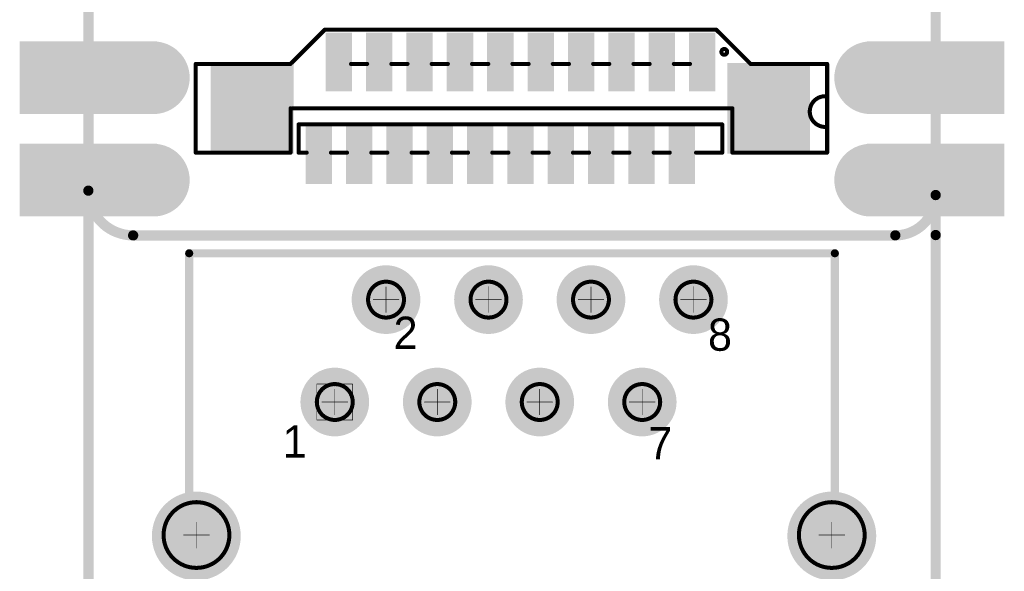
# Model space of a CAD drawing. Header units: millimetres. Extents: x 10.5 to 34.9, y 8.6 to 81.7.
# Tile 2 of 10: x 10.5 to 34.9, y 22.3 to 35.9. Entities that reach past the tile are written whole.
import ezdxf

# ---------------------------------------------------------------- set-up
doc = ezdxf.new("R2010")
doc.units = ezdxf.units.MM
doc.header["$MEASUREMENT"] = 0
for name, color, linetype in [('BottomLayer', 5, 'Continuous'), ('BottomSolder', 6, 'Continuous'), ('KeepOutLayer', 6, 'Continuous'), ('Mechanical1', 6, 'Continuous'), ('Mechanical2', 216, 'Continuous'), ('Mechanical22', 56, 'Continuous'), ('MidLayer1', 16, 'Continuous'), ('MidLayer2', 76, 'Continuous'), ('MultiLayer', 9, 'Continuous'), ('TopLayer', 1, 'Continuous'), ('TopOverlay', 2, 'Continuous'), ('TopPaste', 8, 'Continuous'), ('TopSolder', 216, 'Continuous')]:
    doc.layers.add(name, color=color, linetype=linetype)

# ---------------------------------------------------------------- blocks, each defined once
blk = doc.blocks.new('RJ45______HRK1_1BF09_3A1BB_1R_20')
at = {"layer": 'BottomLayer'}
for points, const_width in [([(-0.13968, 0.17545, 1), (-0.11016, 0.17545, 1)], 0.02953), ([(-0.0397, 0.17545, 1), (-0.01017, 0.17545, 1)], 0.02953), ([(0.06029, 0.17545, 1), (0.08982, 0.17545, 1)], 0.02953), ([(0.16028, 0.17545, 1), (0.18981, 0.17545, 1)], 0.02953), ([(-0.18968, 0.07546, 1), (-0.16015, 0.07546, 1)], 0.02953), ([(-0.08969, 0.07546, 1), (-0.06016, 0.07546, 1)], 0.02953), ([(0.0103, 0.07546, 1), (0.03982, 0.07546, 1)], 0.02953), ([(0.11028, 0.07546, 1), (0.13981, 0.07546, 1)], 0.02953), ([(-0.32972, -0.05537, 1), (-0.29035, -0.05537, 1)], 0.03937), ([(0.29035, -0.05537, 1), (0.32972, -0.05537, 1)], 0.03937), ([(-0.25945, -0.17545, 1), (-0.19055, -0.17545, 1)], 0.0689), ([(0.19055, -0.17545, 1), (0.25945, -0.17545, 1)], 0.0689)]:
    blk.add_lwpolyline(points, format="xyb", close=True, dxfattribs=dict(at, const_width=const_width))
at = {"layer": 'BottomSolder'}
for points, const_width in [([(-0.14168, 0.17545, 1), (-0.10816, 0.17545, 1)], 0.03353), ([(-0.0417, 0.17545, 1), (-0.00817, 0.17545, 1)], 0.03353), ([(0.05829, 0.17545, 1), (0.09182, 0.17545, 1)], 0.03353), ([(0.15828, 0.17545, 1), (0.19181, 0.17545, 1)], 0.03353), ([(-0.19168, 0.07546, 1), (-0.15815, 0.07546, 1)], 0.03353), ([(-0.09169, 0.07546, 1), (-0.05816, 0.07546, 1)], 0.03353), ([(0.0083, 0.07546, 1), (0.04182, 0.07546, 1)], 0.03353), ([(0.10828, 0.07546, 1), (0.14181, 0.07546, 1)], 0.03353), ([(-0.33172, -0.05537, 1), (-0.28835, -0.05537, 1)], 0.04337), ([(0.28835, -0.05537, 1), (0.33172, -0.05537, 1)], 0.04337), ([(-0.26145, -0.17545, 1), (-0.18855, -0.17545, 1)], 0.0729), ([(0.18855, -0.17545, 1), (0.26145, -0.17545, 1)], 0.0729)]:
    blk.add_lwpolyline(points, format="xyb", close=True, dxfattribs=dict(at, const_width=const_width))
at = {"layer": 'Mechanical2'}
for points, const_width in [([(-0.1248, 0.19297, 1), (-0.12504, 0.19297, 1)], 0.00394), ([(-0.12603, 0.19297, 1), (-0.12406, 0.19297, 1)], 0.00197), ([(-0.12578, 0.19297, 1), (-0.12381, 0.19297, 1)], 0.00197), ([(0.17517, 0.19297, 1), (0.17492, 0.19297, 1)], 0.00394), ([(0.17393, 0.19297, 1), (0.1759, 0.19297, 1)], 0.00197), ([(0.17418, 0.19297, 1), (0.17615, 0.19297, 1)], 0.00197), ([(0.19268, 0.17545, 1), (0.19243, 0.17545, 1)], 0.00394), ([(0.19145, 0.17545, 1), (0.19342, 0.17545, 1)], 0.00197), ([(0.1917, 0.17545, 1), (0.19367, 0.17545, 1)], 0.00197), ([(-0.17479, 0.09298, 1), (-0.17504, 0.09298, 1)], 0.00394), ([(-0.17479, 0.09298, 1), (-0.17504, 0.09298, 1)], 0.00394), ([(-0.17602, 0.09298, 1), (-0.17405, 0.09298, 1)], 0.00197), ([(-0.17602, 0.09298, 1), (-0.17405, 0.09298, 1)], 0.00197), ([(-0.17577, 0.09298, 1), (-0.1738, 0.09298, 1)], 0.00197), ([(-0.17577, 0.09298, 1), (-0.1738, 0.09298, 1)], 0.00197), ([(-0.19231, 0.07546, 1), (-0.19256, 0.07546, 1)], 0.00394), ([(-0.19354, 0.07546, 1), (-0.19157, 0.07546, 1)], 0.00197), ([(-0.19329, 0.07546, 1), (-0.19132, 0.07546, 1)], 0.00197), ([(0.14269, 0.07546, 1), (0.14244, 0.07546, 1)], 0.00394), ([(0.14146, 0.07546, 1), (0.14342, 0.07546, 1)], 0.00197), ([(0.14171, 0.07546, 1), (0.14367, 0.07546, 1)], 0.00197), ([(-0.30977, -0.02236, 1), (-0.31002, -0.02236, 1)], 0.00394), ([(-0.31101, -0.02236, 1), (-0.30904, -0.02236, 1)], 0.00197), ([(-0.31076, -0.02236, 1), (-0.30879, -0.02236, 1)], 0.00197), ([(0.31015, -0.02236, 1), (0.3099, -0.02236, 1)], 0.00394), ([(0.30892, -0.02236, 1), (0.31088, -0.02236, 1)], 0.00197), ([(0.30917, -0.02236, 1), (0.31113, -0.02236, 1)], 0.00197), ([(0.34223, -0.05444, 1), (0.34198, -0.05444, 1)], 0.00394), ([(0.341, -0.05444, 1), (0.34297, -0.05444, 1)], 0.00197), ([(0.34125, -0.05444, 1), (0.34322, -0.05444, 1)], 0.00197), ([(-0.28875, -0.1745, 1), (-0.289, -0.1745, 1)], 0.00394), ([(-0.28998, -0.1745, 1), (-0.28802, -0.1745, 1)], 0.00197), ([(-0.28973, -0.1745, 1), (-0.28777, -0.1745, 1)], 0.00197), ([(0.28913, -0.1745, 1), (0.28888, -0.1745, 1)], 0.00394), ([(0.28789, -0.1745, 1), (0.28986, -0.1745, 1)], 0.00197), ([(0.28814, -0.1745, 1), (0.29011, -0.1745, 1)], 0.00197), ([(-0.22478, -0.23847, 1), (-0.22503, -0.23847, 1)], 0.00394), ([(-0.22602, -0.23847, 1), (-0.22405, -0.23847, 1)], 0.00197), ([(-0.22577, -0.23847, 1), (-0.2238, -0.23847, 1)], 0.00197), ([(0.22516, -0.23847, 1), (0.22491, -0.23847, 1)], 0.00394), ([(0.22393, -0.23847, 1), (0.22589, -0.23847, 1)], 0.00197), ([(0.22418, -0.23847, 1), (0.22614, -0.23847, 1)], 0.00197)]:
    blk.add_lwpolyline(points, format="xyb", close=True, dxfattribs=dict(at, const_width=const_width))
at = {"layer": 'Mechanical22'}
for points, const_width in [([(-0.1074, 0.17545, 1), (-0.14244, 0.17545, 1)], 0.00394), ([(-0.00742, 0.17545, 1), (-0.04245, 0.17545, 1)], 0.00394), ([(0.09257, 0.17545, 1), (0.05754, 0.17545, 1)], 0.00394), ([(0.19256, 0.17545, 1), (0.15752, 0.17545, 1)], 0.00394), ([(-0.12504, 0.18805, 1), (-0.1248, 0.18805, 1)], 0.00025), ([(-0.02506, 0.18805, 1), (-0.02481, 0.18805, 1)], 0.00025), ([(0.07493, 0.18805, 1), (0.07518, 0.18805, 1)], 0.00025), ([(0.17492, 0.18805, 1), (0.17517, 0.18805, 1)], 0.00025), ([(-0.14342, 0.17545, 1), (-0.14145, 0.17545, 1)], 0.00197), ([(-0.13764, 0.17545, 1), (-0.13739, 0.17545, 1)], 0.00025), ([(-0.11245, 0.17545, 1), (-0.1122, 0.17545, 1)], 0.00025), ([(-0.10839, 0.17545, 1), (-0.10642, 0.17545, 1)], 0.00197), ([(-0.04343, 0.17545, 1), (-0.04147, 0.17545, 1)], 0.00197), ([(-0.03765, 0.17545, 1), (-0.0374, 0.17545, 1)], 0.00025), ([(-0.01246, 0.17545, 1), (-0.01221, 0.17545, 1)], 0.00025), ([(-0.0084, 0.17545, 1), (-0.00643, 0.17545, 1)], 0.00197), ([(0.05655, 0.17545, 1), (0.05852, 0.17545, 1)], 0.00197), ([(0.06233, 0.17545, 1), (0.06258, 0.17545, 1)], 0.00025), ([(0.08753, 0.17545, 1), (0.08778, 0.17545, 1)], 0.00025), ([(0.09159, 0.17545, 1), (0.09356, 0.17545, 1)], 0.00197), ([(0.15654, 0.17545, 1), (0.15851, 0.17545, 1)], 0.00197), ([(0.16232, 0.17545, 1), (0.16257, 0.17545, 1)], 0.00025), ([(0.18751, 0.17545, 1), (0.18776, 0.17545, 1)], 0.00025), ([(0.19158, 0.17545, 1), (0.19354, 0.17545, 1)], 0.00197), ([(-0.12504, 0.16285, 1), (-0.1248, 0.16285, 1)], 0.00025), ([(-0.02506, 0.16285, 1), (-0.02481, 0.16285, 1)], 0.00025), ([(0.07493, 0.16285, 1), (0.07518, 0.16285, 1)], 0.00025), ([(0.17492, 0.16285, 1), (0.17517, 0.16285, 1)], 0.00025), ([(-0.1574, 0.07546, 1), (-0.19243, 0.07546, 1)], 0.00394), ([(-0.19256, 0.09298, 1), (-0.19231, 0.09298, 1)], 0.00025), ([(-0.19256, 0.09298, 1), (-0.19231, 0.09298, 1)], 0.00025), ([(-0.17504, 0.08806, 1), (-0.17479, 0.08806, 1)], 0.00025), ([(-0.15752, 0.09298, 1), (-0.15727, 0.09298, 1)], 0.00025), ([(-0.15752, 0.09298, 1), (-0.15727, 0.09298, 1)], 0.00025), ([(-0.05741, 0.07546, 1), (-0.09244, 0.07546, 1)], 0.00394), ([(-0.07505, 0.08806, 1), (-0.0748, 0.08806, 1)], 0.00025), ([(0.04258, 0.07546, 1), (0.00754, 0.07546, 1)], 0.00394), ([(0.02494, 0.08806, 1), (0.02519, 0.08806, 1)], 0.00025), ([(0.14257, 0.07546, 1), (0.10753, 0.07546, 1)], 0.00394), ([(0.12492, 0.08806, 1), (0.12517, 0.08806, 1)], 0.00025), ([(-0.19342, 0.07546, 1), (-0.19145, 0.07546, 1)], 0.00197), ([(-0.15838, 0.07546, 1), (-0.15641, 0.07546, 1)], 0.00197), ([(-0.09343, 0.07546, 1), (-0.09146, 0.07546, 1)], 0.00197), ([(-0.05839, 0.07546, 1), (-0.05642, 0.07546, 1)], 0.00197), ([(0.00656, 0.07546, 1), (0.00853, 0.07546, 1)], 0.00197), ([(0.04159, 0.07546, 1), (0.04356, 0.07546, 1)], 0.00197), ([(0.10655, 0.07546, 1), (0.10852, 0.07546, 1)], 0.00197), ([(0.14158, 0.07546, 1), (0.14355, 0.07546, 1)], 0.00197), ([(-0.18764, 0.07546, 1), (-0.18739, 0.07546, 1)], 0.00025), ([(-0.16244, 0.07546, 1), (-0.16219, 0.07546, 1)], 0.00025), ([(-0.08765, 0.07546, 1), (-0.0874, 0.07546, 1)], 0.00025), ([(-0.06245, 0.07546, 1), (-0.0622, 0.07546, 1)], 0.00025), ([(0.01234, 0.07546, 1), (0.01259, 0.07546, 1)], 0.00025), ([(0.03753, 0.07546, 1), (0.03778, 0.07546, 1)], 0.00025), ([(0.11233, 0.07546, 1), (0.11258, 0.07546, 1)], 0.00025), ([(0.13752, 0.07546, 1), (0.13777, 0.07546, 1)], 0.00025), ([(-0.19256, 0.05795, 1), (-0.19231, 0.05795, 1)], 0.00025), ([(-0.19256, 0.05795, 1), (-0.19231, 0.05795, 1)], 0.00025), ([(-0.17504, 0.06287, 1), (-0.17479, 0.06287, 1)], 0.00025), ([(-0.15752, 0.05795, 1), (-0.15727, 0.05795, 1)], 0.00025), ([(-0.15752, 0.05795, 1), (-0.15727, 0.05795, 1)], 0.00025), ([(-0.07505, 0.06287, 1), (-0.0748, 0.06287, 1)], 0.00025), ([(0.02494, 0.06287, 1), (0.02519, 0.06287, 1)], 0.00025), ([(0.12492, 0.06287, 1), (0.12517, 0.06287, 1)], 0.00025), ([(-0.27781, -0.05444, 1), (-0.34198, -0.05444, 1)], 0.00394), ([(0.34211, -0.05444, 1), (0.27794, -0.05444, 1)], 0.00394), ([(-0.31002, -0.04184, 1), (-0.30977, -0.04184, 1)], 0.00025), ([(0.3099, -0.04184, 1), (0.31015, -0.04184, 1)], 0.00025), ([(-0.34296, -0.05444, 1), (-0.341, -0.05444, 1)], 0.00197), ([(-0.32262, -0.05444, 1), (-0.32237, -0.05444, 1)], 0.00025), ([(-0.29742, -0.05444, 1), (-0.29717, -0.05444, 1)], 0.00025), ([(-0.2788, -0.05444, 1), (-0.27683, -0.05444, 1)], 0.00197), ([(0.27696, -0.05444, 1), (0.27893, -0.05444, 1)], 0.00197), ([(0.2973, -0.05444, 1), (0.29755, -0.05444, 1)], 0.00025), ([(0.3225, -0.05444, 1), (0.32275, -0.05444, 1)], 0.00025), ([(0.34112, -0.05444, 1), (0.34309, -0.05444, 1)], 0.00197), ([(-0.31002, -0.06704, 1), (-0.30977, -0.06704, 1)], 0.00025), ([(0.3099, -0.06704, 1), (0.31015, -0.06704, 1)], 0.00025), ([(-0.16094, -0.1745, 1), (-0.28888, -0.1745, 1)], 0.00394), ([(0.289, -0.1745, 1), (0.16107, -0.1745, 1)], 0.00394), ([(-0.22503, -0.16191, 1), (-0.22478, -0.16191, 1)], 0.00025), ([(0.22491, -0.16191, 1), (0.22516, -0.16191, 1)], 0.00025), ([(-0.28986, -0.1745, 1), (-0.28789, -0.1745, 1)], 0.00197), ([(-0.16192, -0.1745, 1), (-0.15995, -0.1745, 1)], 0.00197), ([(0.16008, -0.1745, 1), (0.16205, -0.1745, 1)], 0.00197), ([(0.28802, -0.1745, 1), (0.28999, -0.1745, 1)], 0.00197), ([(-0.23763, -0.1745, 1), (-0.23738, -0.1745, 1)], 0.00025), ([(-0.21244, -0.1745, 1), (-0.21219, -0.1745, 1)], 0.00025), ([(0.21231, -0.1745, 1), (0.21256, -0.1745, 1)], 0.00025), ([(0.23751, -0.1745, 1), (0.23776, -0.1745, 1)], 0.00025), ([(-0.22503, -0.1871, 1), (-0.22478, -0.1871, 1)], 0.00025), ([(0.22491, -0.1871, 1), (0.22516, -0.1871, 1)], 0.00025)]:
    blk.add_lwpolyline(points, format="xyb", close=True, dxfattribs=dict(at, const_width=const_width))
at = {"layer": 'Mechanical22', "const_width": 0.0005}
for points in [[(-0.12492, 0.16285), (-0.12492, 0.18805)], [(-0.02493, 0.16285), (-0.02493, 0.18805)], [(0.07505, 0.16285), (0.07505, 0.18805)], [(0.17504, 0.16285), (0.17504, 0.18805)], [(-0.13752, 0.17545), (-0.11232, 0.17545)], [(-0.03753, 0.17545), (-0.01234, 0.17545)], [(0.06246, 0.17545), (0.08765, 0.17545)], [(0.16245, 0.17545), (0.18764, 0.17545)], [(-0.19243, 0.05795), (-0.19243, 0.09298)], [(-0.19243, 0.09298), (-0.1574, 0.09298)], [(-0.17491, 0.06287), (-0.17491, 0.08806)], [(-0.1574, 0.05795), (-0.1574, 0.09298)], [(-0.07493, 0.06287), (-0.07493, 0.08806)], [(0.02506, 0.06287), (0.02506, 0.08806)], [(0.12505, 0.06287), (0.12505, 0.08806)], [(-0.18751, 0.07546), (-0.16232, 0.07546)], [(-0.08752, 0.07546), (-0.06233, 0.07546)], [(0.01246, 0.07546), (0.03766, 0.07546)], [(0.11245, 0.07546), (0.13765, 0.07546)], [(-0.19243, 0.05795), (-0.1574, 0.05795)], [(-0.3099, -0.06704), (-0.3099, -0.04184)], [(0.31002, -0.06704), (0.31002, -0.04184)], [(-0.32249, -0.05444), (-0.2973, -0.05444)], [(0.29743, -0.05444), (0.32262, -0.05444)], [(-0.22491, -0.1871), (-0.22491, -0.16191)], [(0.22504, -0.1871), (0.22504, -0.16191)], [(-0.2375, -0.1745), (-0.21231, -0.1745)], [(0.21244, -0.1745), (0.23763, -0.1745)]]:
    blk.add_lwpolyline(points, dxfattribs=at)
at = {"layer": 'MidLayer1'}
for points, const_width in [([(-0.13968, 0.17545, 1), (-0.11016, 0.17545, 1)], 0.02953), ([(-0.0397, 0.17545, 1), (-0.01017, 0.17545, 1)], 0.02953), ([(0.06029, 0.17545, 1), (0.08982, 0.17545, 1)], 0.02953), ([(0.16028, 0.17545, 1), (0.18981, 0.17545, 1)], 0.02953), ([(-0.18968, 0.07546, 1), (-0.16015, 0.07546, 1)], 0.02953), ([(-0.08969, 0.07546, 1), (-0.06016, 0.07546, 1)], 0.02953), ([(0.0103, 0.07546, 1), (0.03982, 0.07546, 1)], 0.02953), ([(0.11028, 0.07546, 1), (0.13981, 0.07546, 1)], 0.02953), ([(-0.32972, -0.05537, 1), (-0.29035, -0.05537, 1)], 0.03937), ([(0.29035, -0.05537, 1), (0.32972, -0.05537, 1)], 0.03937), ([(-0.25945, -0.17545, 1), (-0.19055, -0.17545, 1)], 0.0689), ([(0.19055, -0.17545, 1), (0.25945, -0.17545, 1)], 0.0689)]:
    blk.add_lwpolyline(points, format="xyb", close=True, dxfattribs=dict(at, const_width=const_width))
at = {"layer": 'MidLayer2'}
for points, const_width in [([(-0.13968, 0.17545, 1), (-0.11016, 0.17545, 1)], 0.02953), ([(-0.0397, 0.17545, 1), (-0.01017, 0.17545, 1)], 0.02953), ([(0.06029, 0.17545, 1), (0.08982, 0.17545, 1)], 0.02953), ([(0.16028, 0.17545, 1), (0.18981, 0.17545, 1)], 0.02953), ([(-0.18968, 0.07546, 1), (-0.16015, 0.07546, 1)], 0.02953), ([(-0.08969, 0.07546, 1), (-0.06016, 0.07546, 1)], 0.02953), ([(0.0103, 0.07546, 1), (0.03982, 0.07546, 1)], 0.02953), ([(0.11028, 0.07546, 1), (0.13981, 0.07546, 1)], 0.02953), ([(-0.32972, -0.05537, 1), (-0.29035, -0.05537, 1)], 0.03937), ([(0.29035, -0.05537, 1), (0.32972, -0.05537, 1)], 0.03937), ([(-0.25945, -0.17545, 1), (-0.19055, -0.17545, 1)], 0.0689), ([(0.19055, -0.17545, 1), (0.25945, -0.17545, 1)], 0.0689)]:
    blk.add_lwpolyline(points, format="xyb", close=True, dxfattribs=dict(at, const_width=const_width))
at = {"layer": 'MultiLayer'}
for points, const_width in [([(-0.13968, 0.17545, 1), (-0.11016, 0.17545, 1)], 0.02953), ([(-0.0397, 0.17545, 1), (-0.01017, 0.17545, 1)], 0.02953), ([(0.06029, 0.17545, 1), (0.08982, 0.17545, 1)], 0.02953), ([(0.16028, 0.17545, 1), (0.18981, 0.17545, 1)], 0.02953), ([(-0.18968, 0.07546, 1), (-0.16015, 0.07546, 1)], 0.02953), ([(-0.08969, 0.07546, 1), (-0.06016, 0.07546, 1)], 0.02953), ([(0.0103, 0.07546, 1), (0.03982, 0.07546, 1)], 0.02953), ([(0.11028, 0.07546, 1), (0.13981, 0.07546, 1)], 0.02953), ([(-0.32972, -0.05537, 1), (-0.29035, -0.05537, 1)], 0.03937), ([(0.29035, -0.05537, 1), (0.32972, -0.05537, 1)], 0.03937), ([(-0.25945, -0.17545, 1), (-0.19055, -0.17545, 1)], 0.0689), ([(0.19055, -0.17545, 1), (0.25945, -0.17545, 1)], 0.0689)]:
    blk.add_lwpolyline(points, format="xyb", close=True, dxfattribs=dict(at, const_width=const_width))
at = {"layer": 'TopLayer'}
for points, const_width in [([(-0.13968, 0.17545, 1), (-0.11016, 0.17545, 1)], 0.02953), ([(-0.0397, 0.17545, 1), (-0.01017, 0.17545, 1)], 0.02953), ([(0.06029, 0.17545, 1), (0.08982, 0.17545, 1)], 0.02953), ([(0.16028, 0.17545, 1), (0.18981, 0.17545, 1)], 0.02953), ([(-0.18968, 0.07546, 1), (-0.16015, 0.07546, 1)], 0.02953), ([(-0.08969, 0.07546, 1), (-0.06016, 0.07546, 1)], 0.02953), ([(0.0103, 0.07546, 1), (0.03982, 0.07546, 1)], 0.02953), ([(0.11028, 0.07546, 1), (0.13981, 0.07546, 1)], 0.02953), ([(-0.32972, -0.05537, 1), (-0.29035, -0.05537, 1)], 0.03937), ([(0.29035, -0.05537, 1), (0.32972, -0.05537, 1)], 0.03937), ([(-0.25945, -0.17545, 1), (-0.19055, -0.17545, 1)], 0.0689), ([(0.19055, -0.17545, 1), (0.25945, -0.17545, 1)], 0.0689)]:
    blk.add_lwpolyline(points, format="xyb", close=True, dxfattribs=dict(at, const_width=const_width))
at = {"layer": 'TopOverlay', "const_width": 0.00787}
for points in [[(-0.317, 0.22075), (0.313, 0.22075)], [(-0.317, -0.31013), (-0.317, 0.22075)], [(0.313, -0.29913), (0.313, 0.22075)], [(0.313, -0.56363), (0.313, -0.28963)], [(-0.317, -0.62363), (-0.317, -0.30263)], [(0.313, -0.62463), (0.313, -0.56363)], [(-0.317, -0.62363), (-0.316, -0.62463)], [(-0.316, -0.62463), (0.313, -0.62463)]]:
    blk.add_lwpolyline(points, dxfattribs=at)
at = {"layer": 'TopOverlay', "const_width": 0.00394}
for points in [[(-0.31897, 0.22075, 1), (-0.31503, 0.22075, 1)], [(-0.31897, 0.22075, 1), (-0.31503, 0.22075, 1)], [(0.31103, 0.22075, 1), (0.31497, 0.22075, 1)], [(0.31103, 0.22075, 1), (0.31497, 0.22075, 1)], [(0.31103, -0.28963, 1), (0.31497, -0.28963, 1)], [(0.31103, -0.29913, 1), (0.31497, -0.29913, 1)], [(-0.31897, -0.30263, 1), (-0.31503, -0.30263, 1)], [(-0.31897, -0.31013, 1), (-0.31503, -0.31013, 1)], [(0.31103, -0.56363, 1), (0.31497, -0.56363, 1)], [(0.31103, -0.56363, 1), (0.31497, -0.56363, 1)], [(-0.31897, -0.62363, 1), (-0.31503, -0.62363, 1)], [(-0.31897, -0.62363, 1), (-0.31503, -0.62363, 1)], [(-0.31797, -0.62463, 1), (-0.31403, -0.62463, 1)], [(-0.31797, -0.62463, 1), (-0.31403, -0.62463, 1)], [(0.31103, -0.62463, 1), (0.31497, -0.62463, 1)], [(0.31103, -0.62463, 1), (0.31497, -0.62463, 1)]]:
    blk.add_lwpolyline(points, format="xyb", close=True, dxfattribs=at)
at = {"layer": 'TopSolder'}
for points, const_width in [([(-0.14168, 0.17545, 1), (-0.10816, 0.17545, 1)], 0.03353), ([(-0.0417, 0.17545, 1), (-0.00817, 0.17545, 1)], 0.03353), ([(0.05829, 0.17545, 1), (0.09182, 0.17545, 1)], 0.03353), ([(0.15828, 0.17545, 1), (0.19181, 0.17545, 1)], 0.03353), ([(-0.19168, 0.07546, 1), (-0.15815, 0.07546, 1)], 0.03353), ([(-0.09169, 0.07546, 1), (-0.05816, 0.07546, 1)], 0.03353), ([(0.0083, 0.07546, 1), (0.04182, 0.07546, 1)], 0.03353), ([(0.10828, 0.07546, 1), (0.14181, 0.07546, 1)], 0.03353), ([(-0.33172, -0.05537, 1), (-0.28835, -0.05537, 1)], 0.04337), ([(0.28835, -0.05537, 1), (0.33172, -0.05537, 1)], 0.04337), ([(-0.26145, -0.17545, 1), (-0.18855, -0.17545, 1)], 0.0729), ([(0.18855, -0.17545, 1), (0.26145, -0.17545, 1)], 0.0729)]:
    blk.add_lwpolyline(points, format="xyb", close=True, dxfattribs=dict(at, const_width=const_width))
at = {"layer": 'Mechanical22'}
for s, p in [('2', (-0.11758, 0.12735)), ('8', (0.1892, 0.12551)), ('1', (-0.22577, 0.02112)), ('7', (0.13101, 0.01944))]:
    blk.add_text(s, height=0.03149, dxfattribs=at).set_placement(p)
blk = doc.blocks.new('P_________32')
at = {"layer": 'BottomLayer', "const_width": 0.0315}
for points in [[(-0.36575, -0.85, 1), (-0.33425, -0.85, 1)], [(0.33425, -0.85, 1), (0.36575, -0.85, 1)], [(-0.36575, -0.95, 1), (-0.33425, -0.95, 1)], [(0.33425, -0.95, 1), (0.36575, -0.95, 1)]]:
    blk.add_lwpolyline(points, format="xyb", close=True, dxfattribs=at)
at = {"layer": 'BottomLayer'}
for points in [[(-0.47638, -0.8815), (-0.35039, -0.8815), (-0.47638, -0.8185), (-0.35039, -0.8185)], [(0.35039, -0.8815), (0.47638, -0.8815), (0.35039, -0.8185), (0.47638, -0.8185)], [(-0.47638, -0.9815), (-0.35039, -0.9815), (-0.47638, -0.9185), (-0.35039, -0.9185)], [(0.35039, -0.9815), (0.47638, -0.9815), (0.35039, -0.9185), (0.47638, -0.9185)]]:
    blk.add_solid(points, dxfattribs=at)
at = {"layer": 'BottomSolder', "const_width": 0.0355}
for points in [[(-0.36775, -0.85, 1), (-0.33225, -0.85, 1)], [(0.33225, -0.85, 1), (0.36775, -0.85, 1)], [(-0.36775, -0.95, 1), (-0.33225, -0.95, 1)], [(0.33225, -0.95, 1), (0.36775, -0.95, 1)]]:
    blk.add_lwpolyline(points, format="xyb", close=True, dxfattribs=at)
at = {"layer": 'BottomSolder'}
for points in [[(-0.48038, -0.8855), (-0.34639, -0.8855), (-0.48038, -0.8145), (-0.34639, -0.8145)], [(0.34639, -0.8855), (0.48038, -0.8855), (0.34639, -0.8145), (0.48038, -0.8145)], [(-0.48038, -0.9855), (-0.34639, -0.9855), (-0.48038, -0.9145), (-0.34639, -0.9145)], [(0.34639, -0.9855), (0.48038, -0.9855), (0.34639, -0.9145), (0.48038, -0.9145)]]:
    blk.add_solid(points, dxfattribs=at)
at = {"layer": 'Mechanical1', "const_width": 0.01}
for points in [[(-0.41339, -0.96024), (-0.41339, 0.96457)], [(0.41339, -0.96457), (0.41339, 0.96457)], [(-0.36968, -1.00394), (0.37402, -1.00394)]]:
    blk.add_lwpolyline(points, dxfattribs=at)
at = {"layer": 'Mechanical1', "const_width": 0.005}
for points in [[(-0.41589, -0.96024, 1), (-0.41089, -0.96024, 1)], [(-0.41589, -0.96024, 1), (-0.41089, -0.96024, 1)], [(0.41089, -0.96457, 1), (0.41589, -0.96457, 1)], [(0.41089, -0.96457, 1), (0.41589, -0.96457, 1)], [(-0.37218, -1.00394, 1), (-0.36718, -1.00394, 1)], [(-0.37218, -1.00394, 1), (-0.36718, -1.00394, 1)], [(0.37152, -1.00394, 1), (0.37652, -1.00394, 1)], [(0.37152, -1.00394, 1), (0.37652, -1.00394, 1)]]:
    blk.add_lwpolyline(points, format="xyb", close=True, dxfattribs=at)
at = {"layer": 'Mechanical1', "const_width": 0.01}
for points in [[(-0.36968, -1.00394, -0.414214), (-0.41339, -0.96024)], [(0.41339, -0.96457, -0.414214), (0.37402, -1.00394)]]:
    blk.add_lwpolyline(points, format="xyb", dxfattribs=at)
at = {"layer": 'MidLayer1', "const_width": 0.0315}
for points in [[(-0.36575, -0.85, 1), (-0.33425, -0.85, 1)], [(0.33425, -0.85, 1), (0.36575, -0.85, 1)], [(-0.36575, -0.95, 1), (-0.33425, -0.95, 1)], [(0.33425, -0.95, 1), (0.36575, -0.95, 1)]]:
    blk.add_lwpolyline(points, format="xyb", close=True, dxfattribs=at)
at = {"layer": 'MidLayer1'}
for points in [[(-0.47638, -0.8815), (-0.35039, -0.8815), (-0.47638, -0.8185), (-0.35039, -0.8185)], [(0.35039, -0.8815), (0.47638, -0.8815), (0.35039, -0.8185), (0.47638, -0.8185)], [(-0.47638, -0.9815), (-0.35039, -0.9815), (-0.47638, -0.9185), (-0.35039, -0.9185)], [(0.35039, -0.9815), (0.47638, -0.9815), (0.35039, -0.9185), (0.47638, -0.9185)]]:
    blk.add_solid(points, dxfattribs=at)
at = {"layer": 'MidLayer2', "const_width": 0.0315}
for points in [[(-0.36575, -0.85, 1), (-0.33425, -0.85, 1)], [(0.33425, -0.85, 1), (0.36575, -0.85, 1)], [(-0.36575, -0.95, 1), (-0.33425, -0.95, 1)], [(0.33425, -0.95, 1), (0.36575, -0.95, 1)]]:
    blk.add_lwpolyline(points, format="xyb", close=True, dxfattribs=at)
at = {"layer": 'MidLayer2'}
for points in [[(-0.47638, -0.8815), (-0.35039, -0.8815), (-0.47638, -0.8185), (-0.35039, -0.8185)], [(0.35039, -0.8815), (0.47638, -0.8815), (0.35039, -0.8185), (0.47638, -0.8185)], [(-0.47638, -0.9815), (-0.35039, -0.9815), (-0.47638, -0.9185), (-0.35039, -0.9185)], [(0.35039, -0.9815), (0.47638, -0.9815), (0.35039, -0.9185), (0.47638, -0.9185)]]:
    blk.add_solid(points, dxfattribs=at)
at = {"layer": 'MultiLayer', "const_width": 0.0315}
for points in [[(-0.36575, -0.85, 1), (-0.33425, -0.85, 1)], [(0.33425, -0.85, 1), (0.36575, -0.85, 1)], [(-0.36575, -0.95, 1), (-0.33425, -0.95, 1)], [(0.33425, -0.95, 1), (0.36575, -0.95, 1)]]:
    blk.add_lwpolyline(points, format="xyb", close=True, dxfattribs=at)
at = {"layer": 'MultiLayer'}
for points in [[(-0.47638, -0.8815), (-0.35039, -0.8815), (-0.47638, -0.8185), (-0.35039, -0.8185)], [(0.35039, -0.8815), (0.47638, -0.8815), (0.35039, -0.8185), (0.47638, -0.8185)], [(-0.47638, -0.9815), (-0.35039, -0.9815), (-0.47638, -0.9185), (-0.35039, -0.9185)], [(0.35039, -0.9815), (0.47638, -0.9815), (0.35039, -0.9185), (0.47638, -0.9185)]]:
    blk.add_solid(points, dxfattribs=at)
at = {"layer": 'TopLayer', "const_width": 0.0315}
for points in [[(-0.36575, -0.85, 1), (-0.33425, -0.85, 1)], [(0.33425, -0.85, 1), (0.36575, -0.85, 1)], [(-0.36575, -0.95, 1), (-0.33425, -0.95, 1)], [(0.33425, -0.95, 1), (0.36575, -0.95, 1)]]:
    blk.add_lwpolyline(points, format="xyb", close=True, dxfattribs=at)
at = {"layer": 'TopLayer'}
for points in [[(-0.47638, -0.8815), (-0.35039, -0.8815), (-0.47638, -0.8185), (-0.35039, -0.8185)], [(0.35039, -0.8815), (0.47638, -0.8815), (0.35039, -0.8185), (0.47638, -0.8185)], [(-0.47638, -0.9815), (-0.35039, -0.9815), (-0.47638, -0.9185), (-0.35039, -0.9185)], [(0.35039, -0.9815), (0.47638, -0.9815), (0.35039, -0.9185), (0.47638, -0.9185)]]:
    blk.add_solid(points, dxfattribs=at)
at = {"layer": 'TopSolder', "const_width": 0.0355}
for points in [[(-0.36775, -0.85, 1), (-0.33225, -0.85, 1)], [(0.33225, -0.85, 1), (0.36775, -0.85, 1)], [(-0.36775, -0.95, 1), (-0.33225, -0.95, 1)], [(0.33225, -0.95, 1), (0.36775, -0.95, 1)]]:
    blk.add_lwpolyline(points, format="xyb", close=True, dxfattribs=at)
at = {"layer": 'TopSolder'}
for points in [[(-0.48038, -0.8855), (-0.34639, -0.8855), (-0.48038, -0.8145), (-0.34639, -0.8145)], [(0.34639, -0.8855), (0.48038, -0.8855), (0.34639, -0.8145), (0.48038, -0.8145)], [(-0.48038, -0.9855), (-0.34639, -0.9855), (-0.48038, -0.9145), (-0.34639, -0.9145)], [(0.34639, -0.9855), (0.48038, -0.9855), (0.34639, -0.9145), (0.48038, -0.9145)]]:
    blk.add_solid(points, dxfattribs=at)
blk = doc.blocks.new('FFC0_5_SMT_20P______136')
at = {"layer": 'TopLayer'}
for points in [[(-0.17618, 0.02069), (-0.15846, 0.02069), (-0.17618, 0.0699), (-0.15846, 0.0699)], [(-0.13681, 0.02069), (-0.11909, 0.02069), (-0.13681, 0.0699), (-0.11909, 0.0699)], [(-0.09744, 0.02069), (-0.07972, 0.02069), (-0.09744, 0.0699), (-0.07972, 0.0699)], [(-0.05807, 0.02069), (-0.04035, 0.02069), (-0.05807, 0.0699), (-0.04035, 0.0699)], [(-0.0187, 0.02069), (-0.00098, 0.02069), (-0.0187, 0.0699), (-0.00098, 0.0699)], [(0.02067, 0.02069), (0.03839, 0.02069), (0.02067, 0.0699), (0.03839, 0.0699)], [(0.06004, 0.02069), (0.07776, 0.02069), (0.06004, 0.0699), (0.07776, 0.0699)], [(0.09941, 0.02069), (0.11713, 0.02069), (0.09941, 0.0699), (0.11713, 0.0699)], [(0.13878, 0.02069), (0.1565, 0.02069), (0.13878, 0.0699), (0.1565, 0.0699)], [(0.17815, 0.02069), (0.19587, 0.02069), (0.17815, 0.0699), (0.19587, 0.0699)], [(-0.28839, -0.04034), (-0.21555, -0.04034), (-0.28839, 0.04037), (-0.21555, 0.04037)], [(0.28839, 0.04034), (0.21555, 0.04034), (0.28839, -0.04037), (0.21555, -0.04037)], [(-0.19587, -0.0699), (-0.17815, -0.0699), (-0.19587, -0.02068), (-0.17815, -0.02068)], [(-0.1565, -0.0699), (-0.13878, -0.0699), (-0.1565, -0.02068), (-0.13878, -0.02068)], [(-0.11713, -0.0699), (-0.09941, -0.0699), (-0.11713, -0.02068), (-0.09941, -0.02068)], [(-0.07776, -0.0699), (-0.06004, -0.0699), (-0.07776, -0.02068), (-0.06004, -0.02068)], [(-0.03839, -0.0699), (-0.02067, -0.0699), (-0.03839, -0.02068), (-0.02067, -0.02068)], [(0.00098, -0.0699), (0.0187, -0.0699), (0.00098, -0.02068), (0.0187, -0.02068)], [(0.04035, -0.0699), (0.05807, -0.0699), (0.04035, -0.02068), (0.05807, -0.02068)], [(0.07972, -0.0699), (0.09744, -0.0699), (0.07972, -0.02068), (0.09744, -0.02068)], [(0.11909, -0.0699), (0.13681, -0.0699), (0.11909, -0.02068), (0.13681, -0.02068)], [(0.15846, -0.0699), (0.17618, -0.0699), (0.15846, -0.02068), (0.17618, -0.02068)]]:
    blk.add_solid(points, dxfattribs=at)
at = {"layer": 'TopOverlay', "const_width": 0.00394}
for points in [[(-0.30906, 0.04331), (-0.30906, -0.04331)], [(-0.21654, 0.04331), (-0.30906, 0.04331)], [(-0.21654, 0.04331), (-0.21654, 0)], [(-0.20669, 0.04331), (-0.20669, 0.01575)], [(-0.1811, 0.04331), (-0.20669, 0.04331)], [(-0.13976, 0.04331), (-0.15551, 0.04331)], [(-0.10039, 0.04331), (-0.11614, 0.04331)], [(-0.06102, 0.04331), (-0.07677, 0.04331)], [(-0.02165, 0.04331), (-0.0374, 0.04331)], [(0.01772, 0.04331), (0.00197, 0.04331)], [(0.05709, 0.04331), (0.04134, 0.04331)], [(0.09646, 0.04331), (0.08071, 0.04331)], [(0.12795, 0.04331), (0.12008, 0.04331)], [(0.13583, 0.04331), (0.12008, 0.04331)], [(0.16732, 0.04331), (0.15945, 0.04331)], [(0.1752, 0.04331), (0.15945, 0.04331)], [(0.16732, 0.04331), (0.15945, 0.04331)], [(0.20669, 0.04331), (0.19882, 0.04331)], [(0.20669, 0.04331), (0.20669, 0.01575)], [(0.30709, 0.04331), (0.21457, 0.04331)], [(0.21457, 0.04331), (0.21457, 0)], [(0.30709, 0.04331), (0.30709, -0.04331)], [(0.20669, 0.01575), (-0.20669, 0.01575)], [(0.2126, 0), (-0.21654, 0)], [(-0.23425, -0.04331), (-0.30906, -0.04331)], [(-0.20079, -0.07677), (-0.23425, -0.04331)], [(-0.15945, -0.04331), (-0.1752, -0.04331)], [(-0.12008, -0.04331), (-0.13583, -0.04331)], [(-0.08071, -0.04331), (-0.09646, -0.04331)], [(-0.04134, -0.04331), (-0.05709, -0.04331)], [(-0.00197, -0.04331), (-0.01772, -0.04331)], [(0.0374, -0.04331), (0.02165, -0.04331)], [(0.07677, -0.04331), (0.06102, -0.04331)], [(0.11614, -0.04331), (0.10039, -0.04331)], [(0.15551, -0.04331), (0.13976, -0.04331)], [(0.21457, -0.04331), (0.1811, -0.07677)], [(0.23228, -0.04331), (0.21457, -0.04331)], [(0.30709, -0.04331), (0.23228, -0.04331)], [(0.30709, -0.04331), (0.23228, -0.04331)], [(0.1811, -0.07677), (-0.20079, -0.07677)]]:
    blk.add_lwpolyline(points, dxfattribs=at)
at = {"layer": 'TopOverlay'}
for points, const_width in [([(-0.31004, 0.04331, 1), (-0.30807, 0.04331, 1)], 0.00197), ([(-0.31004, 0.04331, 1), (-0.30807, 0.04331, 1)], 0.00197), ([(-0.21752, 0.04331, 1), (-0.21555, 0.04331, 1)], 0.00197), ([(-0.21752, 0.04331, 1), (-0.21555, 0.04331, 1)], 0.00197), ([(-0.20768, 0.04331, 1), (-0.20571, 0.04331, 1)], 0.00197), ([(-0.20768, 0.04331, 1), (-0.20571, 0.04331, 1)], 0.00197), ([(-0.18209, 0.04331, 1), (-0.18012, 0.04331, 1)], 0.00197), ([(-0.1565, 0.04331, 1), (-0.15453, 0.04331, 1)], 0.00197), ([(-0.14075, 0.04331, 1), (-0.13878, 0.04331, 1)], 0.00197), ([(-0.11713, 0.04331, 1), (-0.11516, 0.04331, 1)], 0.00197), ([(-0.10138, 0.04331, 1), (-0.09941, 0.04331, 1)], 0.00197), ([(-0.07776, 0.04331, 1), (-0.07579, 0.04331, 1)], 0.00197), ([(-0.06201, 0.04331, 1), (-0.06004, 0.04331, 1)], 0.00197), ([(-0.03839, 0.04331, 1), (-0.03642, 0.04331, 1)], 0.00197), ([(-0.02264, 0.04331, 1), (-0.02067, 0.04331, 1)], 0.00197), ([(0.00098, 0.04331, 1), (0.00295, 0.04331, 1)], 0.00197), ([(0.01673, 0.04331, 1), (0.0187, 0.04331, 1)], 0.00197), ([(0.04035, 0.04331, 1), (0.04232, 0.04331, 1)], 0.00197), ([(0.0561, 0.04331, 1), (0.05807, 0.04331, 1)], 0.00197), ([(0.07972, 0.04331, 1), (0.08169, 0.04331, 1)], 0.00197), ([(0.09547, 0.04331, 1), (0.09744, 0.04331, 1)], 0.00197), ([(0.11909, 0.04331, 1), (0.12106, 0.04331, 1)], 0.00197), ([(0.11909, 0.04331, 1), (0.12106, 0.04331, 1)], 0.00197), ([(0.12697, 0.04331, 1), (0.12894, 0.04331, 1)], 0.00197), ([(0.13484, 0.04331, 1), (0.13681, 0.04331, 1)], 0.00197), ([(0.15846, 0.04331, 1), (0.16043, 0.04331, 1)], 0.00197), ([(0.15846, 0.04331, 1), (0.16043, 0.04331, 1)], 0.00197), ([(0.15846, 0.04331, 1), (0.16043, 0.04331, 1)], 0.00197), ([(0.16634, 0.04331, 1), (0.16831, 0.04331, 1)], 0.00197), ([(0.16634, 0.04331, 1), (0.16831, 0.04331, 1)], 0.00197), ([(0.17421, 0.04331, 1), (0.17618, 0.04331, 1)], 0.00197), ([(0.19783, 0.04331, 1), (0.1998, 0.04331, 1)], 0.00197), ([(0.20571, 0.04331, 1), (0.20768, 0.04331, 1)], 0.00197), ([(0.20571, 0.04331, 1), (0.20768, 0.04331, 1)], 0.00197), ([(0.21358, 0.04331, 1), (0.21555, 0.04331, 1)], 0.00197), ([(0.21358, 0.04331, 1), (0.21555, 0.04331, 1)], 0.00197), ([(0.3061, 0.04331, 1), (0.30807, 0.04331, 1)], 0.00197), ([(0.3061, 0.04331, 1), (0.30807, 0.04331, 1)], 0.00197), ([(-0.30807, 0.01819, 1), (-0.3061, 0.01819, 1)], 0.00197), ([(-0.20768, 0.01575, 1), (-0.20571, 0.01575, 1)], 0.00197), ([(-0.20768, 0.01575, 1), (-0.20571, 0.01575, 1)], 0.00197), ([(0.20571, 0.01575, 1), (0.20768, 0.01575, 1)], 0.00197), ([(0.20571, 0.01575, 1), (0.20768, 0.01575, 1)], 0.00197), ([(-0.21752, 0, 1), (-0.21555, 0, 1)], 0.00197), ([(-0.21752, 0, 1), (-0.21555, 0, 1)], 0.00197), ([(0.21161, 0, 1), (0.21358, 0, 1)], 0.00197), ([(0.21358, 0, 1), (0.21555, 0, 1)], 0.00197), ([(-0.30807, -0.01181, 1), (-0.3061, -0.01181, 1)], 0.00197), ([(-0.31004, -0.04331, 1), (-0.30807, -0.04331, 1)], 0.00197), ([(-0.31004, -0.04331, 1), (-0.30807, -0.04331, 1)], 0.00197), ([(-0.23524, -0.04331, 1), (-0.23327, -0.04331, 1)], 0.00197), ([(-0.23524, -0.04331, 1), (-0.23327, -0.04331, 1)], 0.00197), ([(-0.17618, -0.04331, 1), (-0.17421, -0.04331, 1)], 0.00197), ([(-0.16043, -0.04331, 1), (-0.15846, -0.04331, 1)], 0.00197), ([(-0.13681, -0.04331, 1), (-0.13484, -0.04331, 1)], 0.00197), ([(-0.12106, -0.04331, 1), (-0.11909, -0.04331, 1)], 0.00197), ([(-0.09744, -0.04331, 1), (-0.09547, -0.04331, 1)], 0.00197), ([(-0.08169, -0.04331, 1), (-0.07972, -0.04331, 1)], 0.00197), ([(-0.05807, -0.04331, 1), (-0.0561, -0.04331, 1)], 0.00197), ([(-0.04232, -0.04331, 1), (-0.04035, -0.04331, 1)], 0.00197), ([(-0.0187, -0.04331, 1), (-0.01673, -0.04331, 1)], 0.00197), ([(-0.00295, -0.04331, 1), (-0.00098, -0.04331, 1)], 0.00197), ([(0.02067, -0.04331, 1), (0.02264, -0.04331, 1)], 0.00197), ([(0.03642, -0.04331, 1), (0.03839, -0.04331, 1)], 0.00197), ([(0.06004, -0.04331, 1), (0.06201, -0.04331, 1)], 0.00197), ([(0.07579, -0.04331, 1), (0.07776, -0.04331, 1)], 0.00197), ([(0.09941, -0.04331, 1), (0.10138, -0.04331, 1)], 0.00197), ([(0.11516, -0.04331, 1), (0.11713, -0.04331, 1)], 0.00197), ([(0.13878, -0.04331, 1), (0.14075, -0.04331, 1)], 0.00197), ([(0.15453, -0.04331, 1), (0.1565, -0.04331, 1)], 0.00197), ([(0.21358, -0.04331, 1), (0.21555, -0.04331, 1)], 0.00197), ([(0.21358, -0.04331, 1), (0.21555, -0.04331, 1)], 0.00197), ([(0.2313, -0.04331, 1), (0.23327, -0.04331, 1)], 0.00197), ([(0.2313, -0.04331, 1), (0.23327, -0.04331, 1)], 0.00197), ([(0.2313, -0.04331, 1), (0.23327, -0.04331, 1)], 0.00197), ([(0.3061, -0.04331, 1), (0.30807, -0.04331, 1)], 0.00197), ([(0.3061, -0.04331, 1), (0.30807, -0.04331, 1)], 0.00197), ([(0.3061, -0.04331, 1), (0.30807, -0.04331, 1)], 0.00197), ([(-0.20588, -0.05512, 1), (-0.21145, -0.05512, 1)], 0.00394), ([(-0.21243, -0.05512, 1), (-0.21046, -0.05512, 1)], 0.00197), ([(-0.20686, -0.05512, 1), (-0.20489, -0.05512, 1)], 0.00197), ([(-0.20177, -0.07677, 1), (-0.1998, -0.07677, 1)], 0.00197), ([(-0.20177, -0.07677, 1), (-0.1998, -0.07677, 1)], 0.00197), ([(0.18012, -0.07677, 1), (0.18209, -0.07677, 1)], 0.00197), ([(0.18012, -0.07677, 1), (0.18209, -0.07677, 1)], 0.00197)]:
    blk.add_lwpolyline(points, format="xyb", close=True, dxfattribs=dict(at, const_width=const_width))
at = {"layer": 'TopOverlay', "const_width": 0.00394}
blk.add_lwpolyline([(-0.30709, 0.01819, -1), (-0.30709, -0.01181)], format="xyb", dxfattribs=at)
at = {"layer": 'TopPaste'}
for points in [[(-0.17618, 0.02069), (-0.15846, 0.02069), (-0.17618, 0.0699), (-0.15846, 0.0699)], [(-0.13681, 0.02069), (-0.11909, 0.02069), (-0.13681, 0.0699), (-0.11909, 0.0699)], [(-0.09744, 0.02069), (-0.07972, 0.02069), (-0.09744, 0.0699), (-0.07972, 0.0699)], [(-0.05807, 0.02069), (-0.04035, 0.02069), (-0.05807, 0.0699), (-0.04035, 0.0699)], [(-0.0187, 0.02069), (-0.00098, 0.02069), (-0.0187, 0.0699), (-0.00098, 0.0699)], [(0.02067, 0.02069), (0.03839, 0.02069), (0.02067, 0.0699), (0.03839, 0.0699)], [(0.06004, 0.02069), (0.07776, 0.02069), (0.06004, 0.0699), (0.07776, 0.0699)], [(0.09941, 0.02069), (0.11713, 0.02069), (0.09941, 0.0699), (0.11713, 0.0699)], [(0.13878, 0.02069), (0.1565, 0.02069), (0.13878, 0.0699), (0.1565, 0.0699)], [(0.17815, 0.02069), (0.19587, 0.02069), (0.17815, 0.0699), (0.19587, 0.0699)], [(-0.28839, -0.04034), (-0.21555, -0.04034), (-0.28839, 0.04037), (-0.21555, 0.04037)], [(0.28839, 0.04034), (0.21555, 0.04034), (0.28839, -0.04037), (0.21555, -0.04037)], [(-0.19587, -0.0699), (-0.17815, -0.0699), (-0.19587, -0.02068), (-0.17815, -0.02068)], [(-0.1565, -0.0699), (-0.13878, -0.0699), (-0.1565, -0.02068), (-0.13878, -0.02068)], [(-0.11713, -0.0699), (-0.09941, -0.0699), (-0.11713, -0.02068), (-0.09941, -0.02068)], [(-0.07776, -0.0699), (-0.06004, -0.0699), (-0.07776, -0.02068), (-0.06004, -0.02068)], [(-0.03839, -0.0699), (-0.02067, -0.0699), (-0.03839, -0.02068), (-0.02067, -0.02068)], [(0.00098, -0.0699), (0.0187, -0.0699), (0.00098, -0.02068), (0.0187, -0.02068)], [(0.04035, -0.0699), (0.05807, -0.0699), (0.04035, -0.02068), (0.05807, -0.02068)], [(0.07972, -0.0699), (0.09744, -0.0699), (0.07972, -0.02068), (0.09744, -0.02068)], [(0.11909, -0.0699), (0.13681, -0.0699), (0.11909, -0.02068), (0.13681, -0.02068)], [(0.15846, -0.0699), (0.17618, -0.0699), (0.15846, -0.02068), (0.17618, -0.02068)]]:
    blk.add_solid(points, dxfattribs=at)
at = {"layer": 'TopSolder'}
for points in [[(-0.18018, 0.01669), (-0.15446, 0.01669), (-0.18018, 0.0739), (-0.15446, 0.0739)], [(-0.14081, 0.01669), (-0.11509, 0.01669), (-0.14081, 0.0739), (-0.11509, 0.0739)], [(-0.10144, 0.01669), (-0.07572, 0.01669), (-0.10144, 0.0739), (-0.07572, 0.0739)], [(-0.06207, 0.01669), (-0.03635, 0.01669), (-0.06207, 0.0739), (-0.03635, 0.0739)], [(-0.0227, 0.01669), (0.00302, 0.01669), (-0.0227, 0.0739), (0.00302, 0.0739)], [(0.01667, 0.01669), (0.04239, 0.01669), (0.01667, 0.0739), (0.04239, 0.0739)], [(0.05604, 0.01669), (0.08176, 0.01669), (0.05604, 0.0739), (0.08176, 0.0739)], [(0.09541, 0.01669), (0.12113, 0.01669), (0.09541, 0.0739), (0.12113, 0.0739)], [(0.13478, 0.01669), (0.1605, 0.01669), (0.13478, 0.0739), (0.1605, 0.0739)], [(0.17415, 0.01669), (0.19987, 0.01669), (0.17415, 0.0739), (0.19987, 0.0739)], [(-0.29239, -0.04434), (-0.21155, -0.04434), (-0.29239, 0.04437), (-0.21155, 0.04437)], [(0.29239, 0.04434), (0.21155, 0.04434), (0.29239, -0.04437), (0.21155, -0.04437)], [(-0.19987, -0.0739), (-0.17415, -0.0739), (-0.19987, -0.01668), (-0.17415, -0.01668)], [(-0.1605, -0.0739), (-0.13478, -0.0739), (-0.1605, -0.01668), (-0.13478, -0.01668)], [(-0.12113, -0.0739), (-0.09541, -0.0739), (-0.12113, -0.01668), (-0.09541, -0.01668)], [(-0.08176, -0.0739), (-0.05604, -0.0739), (-0.08176, -0.01668), (-0.05604, -0.01668)], [(-0.04239, -0.0739), (-0.01667, -0.0739), (-0.04239, -0.01668), (-0.01667, -0.01668)], [(-0.00302, -0.0739), (0.0227, -0.0739), (-0.00302, -0.01668), (0.0227, -0.01668)], [(0.03635, -0.0739), (0.06207, -0.0739), (0.03635, -0.01668), (0.06207, -0.01668)], [(0.07572, -0.0739), (0.10144, -0.0739), (0.07572, -0.01668), (0.10144, -0.01668)], [(0.11509, -0.0739), (0.14081, -0.0739), (0.11509, -0.01668), (0.14081, -0.01668)], [(0.15446, -0.0739), (0.18018, -0.0739), (0.15446, -0.01668), (0.18018, -0.01668)]]:
    blk.add_solid(points, dxfattribs=at)

msp = doc.modelspace()

# ---------------------------------------------------------------- linework, layer by layer
at = {"layer": 'KeepOutLayer', "const_width": 0.254}
for points in [[(12.161, 31.7), (12.161, 80.59)], [(33.161, 31.59), (33.161, 80.59)], [(12.161, 10.59), (12.161, 31.7)], [(33.161, 30.598), (33.161, 31.59)], [(33.161, 10.59), (33.161, 30.598)]]:
    msp.add_lwpolyline(points, dxfattribs=at)
at = {"layer": 'KeepOutLayer', "const_width": 0.127}
for points in [[(12.097, 31.7, 1), (12.224, 31.7, 1)], [(12.097, 31.7, 1), (12.224, 31.7, 1)], [(33.097, 31.59, 1), (33.224, 31.59, 1)], [(33.097, 31.59, 1), (33.224, 31.59, 1)], [(33.097, 30.598, 1), (33.224, 30.598, 1)], [(33.097, 30.598, 1), (33.224, 30.598, 1)]]:
    msp.add_lwpolyline(points, format="xyb", close=True, dxfattribs=at)

# ---------------------------------------------------------------- block references
at = {"xscale": 25.4, "yscale": 25.4, "zscale": 25.4}
for name, p in [('P_________32', (22.66, 56.09)), ('RJ45______HRK1_1BF09_3A1BB_1R_20', (22.711, 24.54))]:
    msp.add_blockref(name, p, dxfattribs=at)
at = {"xscale": 25.4, "yscale": 25.4, "zscale": 25.4, "rotation": 180}
msp.add_blockref('FFC0_5_SMT_20P______136', (22.621, 33.742), dxfattribs=at)

doc.saveas('drawing.dxf')
